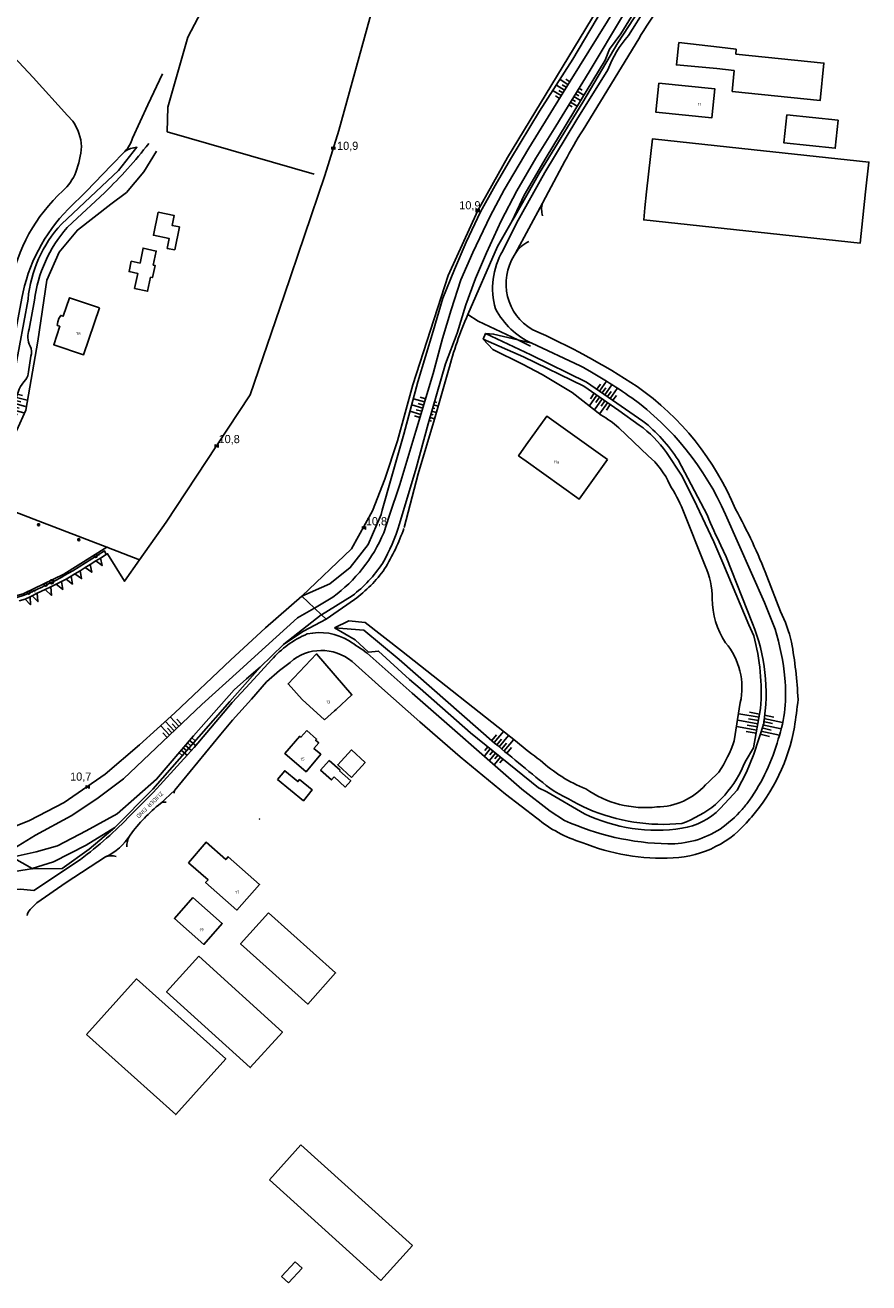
# Model space of a CAD drawing. Header units: millimetres. Extents: x 149344 to 154519, y 463794 to 476271.
# Tile 53 of 70: x 149846 to 150105, y 470165 to 470551. Entities that reach past the tile are written whole.
import ezdxf

# ---------------------------------------------------------------- set-up
doc = ezdxf.new("R2010")
doc.units = ezdxf.units.MM
doc.header["$LTSCALE"] = 4
doc.layers.get('0').update_dxf_attribs({"color": 252, "linetype": 'CONTINUOUS'})
for name, color, linetype in [('Gebouw', 252, 'CONTINUOUS'), ('Huisnummer', 252, 'CONTINUOUS'), ('Kilometrering', 252, 'CONTINUOUS'), ('Straatnaam', 252, 'CONTINUOUS'), ('symbool talud', 252, 'CONTINUOUS'), ('Topografie', 252, 'CONTINUOUS')]:
    doc.layers.add(name, color=color, linetype=linetype)
doc.styles.add('ISO', font='ISO')
doc.styles.add('rtw_iso', font='iso-rtw.shx')

# ---------------------------------------------------------------- blocks, each defined once
blk = doc.blocks.new('talud')
for p, q in [((0, 0.75), (0.5, 0.75)), ((0, 0.5), (1, 0.5)), ((0, 0.25), (0.5, 0.25)), ((0, 0), (1, 0)), ((0, -0.25), (0.5, -0.25)), ((0, -0.5), (1, -0.5)), ((0, -0.75), (0.5, -0.75))]:
    blk.add_line(p, q)
blk = doc.blocks.new('kilometerpaal')
for p, q in [((-0.44, 0.44), (0.44, -0.44)), ((-0.44, -0.44), (-0.44, 0.44)), ((0.44, 0.44), (-0.44, -0.44)), ((0.44, -0.44), (0.44, 0.44))]:
    blk.add_line(p, q)
at = {"style": 'rtw_iso'}
blk.add_attdef('KILOMETERPAAL', (0.59, 0.87), '', height=2.5, dxfattribs=at)
blk = doc.blocks.new('boom')
for radius in [0.315, 0.225, 0.135]:
    blk.add_circle((0, 0), radius)
blk = doc.blocks.new('afsl-water')
at = {"color": 0}
blk.add_circle((0, 0), 0.45, dxfattribs=at)
at = {"style": 'ISO'}
blk.add_attdef('AFSL-WATER', (0.7, 0), '', height=0.9, dxfattribs=at)
blk = doc.blocks.new('verklikker')
at = {"color": 0}
blk.add_circle((0, 0), 0.45, dxfattribs=at)
at = {"style": 'ISO'}
blk.add_attdef('VERKLIKKER', (0.7, 0), '', height=0.9, dxfattribs=at)
blk = doc.blocks.new('kolk')
at = {"color": 0}
blk.add_circle((0, 0), 0.6, dxfattribs=at)
at = {"linetype": 'Continuous', "style": 'ISO', "flags": 10}
blk.add_attdef('R', (-0.11, -0.33), '', height=0.8, dxfattribs=at)

msp = doc.modelspace()

# ---------------------------------------------------------------- linework, layer by layer
at = {"layer": 'Gebouw'}
for points in [[(150058.45, 470537.82), (150046.07, 470538.98), (150046.82, 470545.8)], [(150046.82, 470545.8), (150059.29, 470544.43)], [(150059.29, 470544.43), (150064.38, 470543.79), (150064.29, 470542.28)], [(150064.29, 470542.28), (150091.34, 470539.52), (150090.17, 470528.04), (150063.12, 470530.8)], [(150058.45, 470537.82), (150063.78, 470537.24)], [(150063.12, 470530.8), (150063.78, 470537.24)], [(150040.68, 470533.4), (150057.82, 470531.65), (150056.9, 470522.68), (150039.76, 470524.43), (150040.68, 470533.4)], [(150079.95, 470523.59), (150095.68, 470521.95), (150094.79, 470513.39), (150079.05, 470515.03), (150079.95, 470523.59)], [(150066.08, 470513.35), (150038.74, 470516.31), (150036.91, 470500)], [(150104.11, 470500), (150105.1, 470509.12), (150066.08, 470513.35)], [(150036.36, 470495.13), (150036.04, 470491.4), (150102.4, 470484.21), (150104.11, 470500)], [(150036.91, 470500), (150036.36, 470495.13)], [(149887.05, 470493.76), (149891.93, 470492.76), (149891.31, 470489.69), (149893.56, 470489.21), (149892.14, 470482.2), (149889.85, 470482.65), (149890.46, 470485.63), (149885.61, 470486.65), (149887.05, 470493.76)], [(149878.77, 470478.68), (149881.47, 470478.11), (149882.44, 470482.72), (149886.45, 470481.83), (149885.53, 470477.53), (149886.11, 470477.4), (149885.3, 470473.65), (149884.71, 470473.77), (149883.79, 470469.47), (149879.82, 470470.32), (149880.8, 470474.94), (149878.1, 470475.51), (149878.77, 470478.68)], [(149869.02, 470464.4), (149859.82, 470467.47), (149857.9, 470461.82), (149857.14, 470462.07), (149856.58, 470461.1), (149856.24, 470460.11), (149856.09, 470458.99), (149856.87, 470458.73), (149854.98, 470453.06), (149864.18, 470449.98), (149869.02, 470464.4)], [(150000, 470422.28), (150006.34, 470431.14), (150024.95, 470417.86)], [(150000, 470417.26), (149997.62, 470418.96), (150000, 470422.28)], [(150024.95, 470417.86), (150016.22, 470405.68), (150000, 470417.26)], [(149941.64, 470341.09), (149946.51, 470345.56), (149935.67, 470358.14), (149926.92, 470348.94), (149931.27, 470344.12), (149938.11, 470337.85)], [(149941.14, 470340.62), (149938.11, 470337.85)], [(149941.14, 470340.62), (149941.64, 470341.09)], [(149932.63, 470334.62), (149930.86, 470332.53), (149930.47, 470332.86), (149925.95, 470327.52), (149932.41, 470321.97), (149936.93, 470327.32), (149934.84, 470329.11), (149936.3, 470330.82), (149935.34, 470331.63), (149935.67, 470332.01), (149932.63, 470334.62)], [(149946.33, 470320.21), (149950.55, 470324.78), (149946.33, 470328.67), (149942.12, 470324.1), (149946.33, 470320.21)], [(149923.7, 470319.58), (149925.89, 470322.25), (149929.92, 470318.93), (149930.45, 470319.58), (149934.31, 470316.4), (149931.59, 470313.08), (149923.7, 470319.58)], [(149941.02, 470320.37), (149940.2, 470319.45), (149936.87, 470322.45), (149939.54, 470325.42)], [(149939.54, 470325.42), (149942.87, 470322.42), (149942.7, 470322.23)], [(149942.7, 470322.23), (149946.11, 470319.16), (149944.47, 470317.27), (149941.02, 470320.37)], [(149896.34, 470294.03), (149901.77, 470300.3), (149907.77, 470295), (149908.51, 470295.84), (149918.14, 470287.34), (149911.18, 470279.49), (149901.61, 470287.91), (149902.34, 470288.74), (149896.34, 470294.03)], [(149897.71, 470283.33), (149892.05, 470276.93), (149901.06, 470268.93), (149906.73, 470275.33), (149897.71, 470283.33)], [(149920.89, 470278.63), (149941.49, 470260.18), (149932.95, 470250.65), (149912.35, 470269.09), (149920.89, 470278.63)], [(149899.47, 470265.3), (149925.17, 470242.03), (149915.31, 470231.14), (149889.61, 470254.41), (149899.47, 470265.3)], [(149865.05, 470241.29), (149880.4, 470258.38), (149907.77, 470233.79), (149892.43, 470216.7), (149865.05, 470241.29)], [(149921.19, 470196.72), (149930.85, 470207.4)], [(149930.85, 470207.4), (149965.06, 470176.47)], [(149955.4, 470165.78), (149921.19, 470196.72)], [(149965.06, 470176.47), (149955.4, 470165.78)], [(149924.9, 470167.03), (149929.07, 470171.51)], [(149931.19, 470169.54), (149927.02, 470165.05)], [(149929.07, 470171.51), (149931.19, 470169.54)], [(149927.02, 470165.05), (149924.9, 470167.03)]]:
    msp.add_lwpolyline(points, dxfattribs=at)
at = {"layer": 'Topografie'}
for p, q in [((149996.57, 470480.96), (150004.92, 470496.55)), ((149996.27, 470480.41), (149996.57, 470480.96)), ((149987.48, 470456.5), (149986.8, 470454.76)), ((149887.77, 470312.25), (149892.19, 470316.29))]:
    msp.add_line(p, q, dxfattribs=at)
at = {"layer": 'Topografie', "flags": 128}
for points in [[(150075.82, 470682.99), (150071.86, 470656.73), (150070.75, 470651.68), (150069.29, 470646.16), (150064.76, 470632.38), (150064.22, 470631.17), (150060.07, 470621.13), (150054.48, 470609.73), (150054, 470609.03), (150047.8, 470598.55), (150040.38, 470586.43), (150034.77, 470577.36), (150031.31, 470571.8), (150014.45, 470543.87), (149994.19, 470510.51), (149985.09, 470494.25), (149975.99, 470474.27), (149965.23, 470440.71), (149960.43, 470423.53), (149956.6, 470411.82), (149952.82, 470402.02), (149946.36, 470390.38), (149931.13, 470375.9)], [(150086.29, 470675.85), (150086.3, 470675.42), (150083.5, 470656.66), (150077.65, 470632.96), (150076.95, 470630.45), (150068.87, 470611.54), (150055.2, 470588.81), (150041.21, 470565.87), (150028.06, 470545.72), (150017.38, 470527.53), (150004.03, 470505.84), (149996.28, 470492.11), (149995.71, 470491.12)], [(149908.5, 470571.07), (149896.17, 470547.49), (149890.05, 470526.04), (149889.84, 470518.46), (149934.86, 470505.37)], [(149960.71, 470566.21), (149959.39, 470564.55), (149959.23, 470564.35), (149952.85, 470556.33), (149942.48, 470518.79), (149938.21, 470505.05), (149925.74, 470468.2), (149915.26, 470437.7), (149904.99, 470421.97), (149889.53, 470398.62), (149881.36, 470387.02)], [(149827.34, 470407.58), (149835.18, 470415.62), (149840.81, 470421.75), (149843.7, 470426.82), (149846.45, 470432.94), (149850.07, 470454.15), (149852.86, 470472.85), (149856.65, 470481.47), (149862.26, 470488.24), (149872.51, 470496.19), (149877.33, 470499.83), (149882.65, 470506.12), (149886.52, 470512.53)], [(149995.71, 470491.12), (149991.13, 470483.17), (149982.07, 470462.3)], [(149982.07, 470462.3), (149982.07, 470462.3)], [(149982.07, 470462.3), (149982.07, 470462.3)], [(149982.07, 470462.3), (149985.18, 470460.32), (149997.41, 470454.52)], [(149997.41, 470454.52), (150001.32, 470452.66)], [(149871.34, 470390.86), (149850.21, 470398.96), (149841.26, 470402.46), (149828.5, 470408.32)], [(149742.49, 470345.59), (149741.44, 470350.84), (149750.71, 470352.54), (149749.96, 470355.38), (149774.64, 470360.6), (149798.06, 470365.61), (149832.35, 470372.97), (149845.59, 470376.63), (149858.1, 470382.67), (149871.34, 470390.86)], [(149871.13, 470388.65), (149869.37, 470387.57)], [(149881.36, 470387.02), (149876.75, 470380.47), (149871.51, 470388.89), (149871.13, 470388.65)], [(149871.34, 470390.86), (149871.53, 470390.98)], [(149881.36, 470387.02), (149871.34, 470390.86)], [(149864.68, 470384.68), (149863.06, 470383.68)], [(149866.17, 470385.6), (149864.68, 470384.68)], [(149867.91, 470386.67), (149866.17, 470385.6)], [(149869.37, 470387.57), (149867.91, 470386.67)], [(149857.37, 470380.37), (149855.76, 470379.58)], [(149858.84, 470381.08), (149857.37, 470380.37)], [(149860.35, 470382.01), (149858.84, 470381.08)], [(149858.84, 470381.08), (149858.84, 470381.08)], [(149861.49, 470382.72), (149860.35, 470382.01)], [(149863.06, 470383.68), (149861.49, 470382.72)], [(149849.95, 470376.76), (149848.37, 470375.99)], [(149852.37, 470377.94), (149849.95, 470376.76)], [(149854.07, 470378.76), (149852.37, 470377.94)], [(149855.76, 470379.58), (149854.07, 470378.76)], [(149931.13, 470375.9), (149919.99, 470366.11), (149909.25, 470356.23), (149892.12, 470340.05), (149881.34, 470330.21), (149870.78, 470321.19), (149858.21, 470312.54), (149847.6, 470306.98), (149838.69, 470303.39)], [(149846.27, 470374.97), (149844.42, 470374.46)], [(149847.77, 470375.7), (149846.27, 470374.97)], [(149846.27, 470374.97), (149846.27, 470374.97)], [(149848.37, 470375.99), (149847.77, 470375.7)], [(149935.01, 470372.16), (149931.13, 470375.9)], [(149925.55, 470361.07), (149931.59, 470365.16), (149938.54, 470368.77)], [(149937.11, 470370.14), (149935.01, 470372.16)], [(149938.54, 470368.77), (149937.11, 470370.14)], [(149918.36, 470354.11), (149925.49, 470361.03), (149925.55, 470361.07)], [(149873.77, 470304.88), (149885.45, 470316.58), (149899.48, 470332.66), (149909.01, 470343.54), (149918.36, 470354.11)], [(149918.19, 470307.4), (149918.19, 470307.4)], [(149848.42, 470292.24), (149848.6, 470292.13), (149857.62, 470292.25), (149865.87, 470298.19), (149873.71, 470304.82), (149873.77, 470304.88)], [(149842.22, 470295.74), (149848.42, 470292.24)]]:
    msp.add_lwpolyline(points, dxfattribs=at)
at = {"layer": 'Topografie'}
for points in [[(149935.01, 470372.16), (149940.65, 470375.58, 0.134486), (149956.26, 470395.29), (149957.96, 470400.44), (149961.19, 470410.19), (149966.1, 470426.48), (149971.39, 470444.19), (149974.31, 470455.01), (149976.91, 470463.73), (149979.93, 470473), (149983.64, 470481.39), (149988.91, 470492.55), (149993.21, 470500.63), (150000.74, 470513.4), (150013.41, 470533.96), (150024.96, 470552.41), (150035.39, 470569.36), (150038.75, 470574.82), (150051.29, 470595.53), (150059.06, 470608.76, 0.057773), (150069.45, 470631.56, 0.037193), (150076.6, 470656.24), (150079.56, 470669.54), (150080.89, 470682.39)], [(150086.29, 470675.85), (150084.23, 470665.88), (150082.71, 470656.29), (150080.47, 470646.72), (150076.3, 470631.46, -0.053191), (150066.04, 470608.43), (150055.33, 470590.92), (150046.15, 470575.79), (150040.14, 470566.51), (150038.03, 470563.26), (150029.02, 470548.55), (150025.57, 470543.81), (150024.16, 470540.42), (150016.67, 470527.93), (150006.06, 470510.58), (149999.35, 470498.98), (149995.71, 470491.12)], [(150004.92, 470496.55), (150006.76, 470499.99), (150011.85, 470509.46, -0.018433), (150017.41, 470519.02), (150034.48, 470546.99, -0.030029), (150041.14, 470557), (150045.15, 470563.51), (150053.72, 470577.43)], [(150001.69, 470453.49, -0.166691), (149990.59, 470464.07, -0.210464), (149992.8, 470481.87), (149997, 470490.34), (150005.65, 470505.93), (150015.48, 470522.25), (150024.99, 470537.5, -0.08479), (150031.33, 470548), (150042.15, 470565.31)], [(149841.79, 470471.27, -0.164979), (149857.81, 470500.3, 0.10909), (149861.8, 470506.01, 0.055103), (149863.57, 470513.91, 0.130224), (149860.88, 470521.66), (149859.27, 470523.47), (149848.74, 470535.08), (149826.44, 470558.83)], [(149937.11, 470370.14), (149946.57, 470375.99, 0.085656), (149955.84, 470385.9, 0.056362), (149961.12, 470398.05), (149966.19, 470415.19), (149969.92, 470428.78), (149975.19, 470447.18), (149978.77, 470456.56), (149981.48, 470465.29), (149984.43, 470473.39), (149987.78, 470481.22), (149992.3, 470491.08), (149997.07, 470500.3), (150002.97, 470510.38), (150009.02, 470520.14), (150019.24, 470536.83), (150029.81, 470554.43)], [(149876.8, 470512.41, 0.136254), (149879.12, 470516.47), (149883.83, 470526.67), (149888.38, 470536.2)], [(149884.14, 470514.82, -0.034613), (149870.69, 470499.84), (149860.71, 470490.58), (149859.13, 470489.02, 0.150018), (149849.08, 470466.71), (149847.47, 470457.81, 0.203334), (149847.75, 470452.64, -0.193651), (149847.95, 470449.5), (149847.21, 470444.76, -0.19247), (149846.41, 470442.42, 0.144156), (149843.34, 470435.9, -0.209486), (149825.72, 470411.84)], [(149876.8, 470512.41, -0.115611), (149880.54, 470513.67), (149874.89, 470506.58), (149868.04, 470500.07), (149857.36, 470490.1, 0.16282), (149847.11, 470467.03), (149841.84, 470438.42, -0.205949), (149825.87, 470414.57)], [(149828.93, 470420.69, 0.15862), (149839.86, 470438.9), (149845.19, 470467.34, -0.148189), (149859.44, 470494.71), (149865.06, 470500.25), (149872.59, 470508.04), (149876.8, 470512.41)], [(150004.92, 470496.55, 0.130495), (150005.01, 470492.61, 0.130495)], [(150000.79, 470484.73, 0.159095), (149996.57, 470480.96)], [(149996.57, 470480.96, 0.017206), (149996.27, 470480.41)], [(149996.27, 470480.41, 0.423286), (150001.79, 470457.73, -0.042673), (150034.03, 470440.23, -0.142023), (150064.18, 470402.57, -0.033759), (150073.84, 470381.97), (150078, 470371.19, -0.057165), (150081.35, 470361.73, -0.034716), (150083.38, 470344.19, -0.011493), (150082.27, 470335.61, -0.135031), (150069.06, 470308.02, -0.003234), (150068.57, 470307.47, -0.215272), (150045.05, 470295.53, -0.111965), (150017.08, 470300.27, -0.099262), (150003.23, 470307.7), (149993.64, 470315.09), (149979.73, 470326.54), (149967.3, 470337.24), (149955.7, 470347.57), (149946.52, 470355.8, 0.370745), (149927.5, 470355.54), (149924.31, 470353.03), (149920.33, 470349.56), (149915.64, 470344.25), (149909.88, 470337.76), (149906.24, 470333.49), (149892.19, 470316.29)], [(149982.07, 470462.3, 0.043812), (149976.16, 470445.2), (149971.84, 470430.25), (149966.78, 470413.42), (149962.56, 470396.96)], [(149915.25, 470349.18), (149921.81, 470356.29, -0.112511), (149932.81, 470364.26, -0.198552), (149945.62, 470362.13, -0.017141), (149951.17, 470358.37), (149964.93, 470346.07), (149998.66, 470316.66), (150007.36, 470309.84), (150011.7, 470307.03, 0.101544), (150043.41, 470299.82, 0.149535), (150059.5, 470304.38, 0.056506), (150066.21, 470310.4, 0.0226), (150068.49, 470313.2, 0.082988), (150077.32, 470331.97, 0.107227), (150079.32, 470350.72, 0.049455), (150076.39, 470365.7), (150073.13, 470373.93), (150061.08, 470400.96, 0.132931), (150032.36, 470436.75, 0.02817), (150016.48, 470446.6), (150001.69, 470453.49)], [(149987.48, 470456.5), (150001.4, 470449.95), (150018.44, 470441.57), (150035.8, 470429.6, -0.083239), (150046.55, 470417.69), (150055.55, 470400.63, 0.011306), (150059.69, 470391.39), (150061.36, 470387.91), (150069.43, 470367.5, -0.137267), (150072.83, 470336.81), (150069.84, 470327.36), (150067.52, 470321.85), (150064.71, 470316.28), (150062.28, 470313.66), (150059.5, 470310.66, -0.161584), (150047.74, 470304.6, -0.151446), (150017.89, 470309.05), (150006.29, 470315.83), (150003.7, 470316.98), (149982.88, 470333.87), (149967.44, 470347.5), (149964.17, 470350.28), (149954.65, 470359.01), (149951.62, 470358.72), (149947.51, 470362.44), (149941.17, 470366.11)], [(149941.17, 470366.11), (149945.55, 470368.3), (149950.58, 470367.75), (149961.69, 470359.11), (149997.19, 470331.05, 0.022553), (150004.29, 470325.49, 0.08996), (150018.25, 470316.72, 0.183733), (150040.05, 470311.14, 0.208383), (150054.98, 470317.93), (150055.99, 470318.9), (150059.05, 470321.87, 0.072348), (150063.78, 470331.46), (150065.67, 470343.17, 0.235275), (150061.11, 470361.57, -0.144343), (150057.01, 470375.1, 0.117093), (150054.84, 470385.19), (150048.06, 470402.41, 0.034903), (150044.02, 470410.06, 0.120323), (150037.35, 470418.97), (150028.34, 470427.57, 0.054915), (150022.94, 470431.47), (150014.12, 470438.42), (150004.91, 470443.91), (149998.81, 470447.1), (149989.76, 470451.56), (149986.8, 470454.76)], [(149941.17, 470366.11), (149950.1, 470365.42), (149960.99, 470356.43), (149990.29, 470330.74, 0.003731), (150007.17, 470316.9, 0.023645), (150018.84, 470310.57, 0.12617), (150047.77, 470306.09, 0.082351), (150058.06, 470311.94, 0.028649), (150060.9, 470314.82, 0.08566), (150067.17, 470325.04), (150069.75, 470329.31), (150071.9, 470341.4, 0.081855), (150069.8, 470363.73), (150068.28, 470367.02), (150060.27, 470386.07), (150057.52, 470392.53), (150051.38, 470405.59), (150047.64, 470413.03), (150043, 470420, 0.08164), (150034.62, 470428.41), (150028.39, 470432.84), (150017.67, 470440.38), (149999.14, 470449.38), (149986.8, 470454.76)], [(149938.54, 470368.77), (149947.29, 470374.84, 0.080801), (149956.54, 470384.25, 0.050452), (149962.47, 470396.69)], [(149871.13, 470388.65), (149870.55, 470389.8), (149860.81, 470383.65), (149858.21, 470382.17, -0.031518), (149845.61, 470376.09, -0.038993), (149832.46, 470372.44), (149823.56, 470370.48), (149797.99, 470365.04), (149774.69, 470360.07), (149750.61, 470354.97), (149751.39, 470352.11), (149752.39, 470348.27), (149751.8, 470347.43), (149742.49, 470345.59)], [(149915.25, 470349.18), (149909.77, 470343.23), (149898.04, 470329.37), (149891.86, 470322.6), (149885.48, 470315.55), (149878.69, 470308.7, -0.039416), (149863.17, 470295.05), (149848.87, 470285.55), (149844.79, 470285.88), (149834.73, 470285.07), (149826.48, 470283.99)], [(149892.19, 470316.29, 0.167312), (149891.94, 470315.35, 0.167312)], [(149870.87, 470295.79, 0.140648), (149878.45, 470302.54, -0.062923), (149887.77, 470312.25, 0.062923)], [(149887.77, 470312.25, -0.221702), (149889.51, 470312.59, -0.221702)], [(149918.19, 470307.4, 0.000008), (149918.12, 470307.46), (149918.19, 470307.4)], [(149877.43, 470298.86, -0.127905), (149878.18, 470302.08)], [(149846.88, 470277.81, -0.158755), (149847.8, 470279.72), (149848.54, 470280.52), (149849.83, 470281.7), (149858.81, 470287.94), (149870.87, 470295.79)], [(149870.87, 470295.79, -0.212998), (149874.12, 470295.91, -0.212998)]]:
    msp.add_lwpolyline(points, format="xyb", dxfattribs=at)
for points in [[(149931.13, 470375.9), (149939.75, 470379.63), (149945.99, 470384.65), (149951.46, 470391.71), (149955.43, 470400.96), (149955.79, 470402.25), (149958.51, 470412.03), (149962.4, 470425.59), (149966.72, 470441.62), (149971.39, 470457.22), (149974.4, 470467.36), (149977.95, 470476.13), (149981.5, 470484.58), (149985.98, 470493.83), (149990.42, 470501.89), (149995.11, 470510.05), (150004.08, 470524.8), (150014.24, 470540.71), (150025.02, 470558.86)], [(149987.48, 470456.5), (149989.96, 470456.3), (149997.41, 470454.52)], [(149997.41, 470454.52), (150001.69, 470453.49)], [(149864.68, 470384.68), (149866.66, 470383.22), (149866.17, 470385.6)], [(149869.37, 470387.57), (149869.83, 470385.25), (149867.91, 470386.67)], [(149855.76, 470379.58), (149857.75, 470377.93), (149857.37, 470380.37)], [(149858.84, 470381.08), (149860.71, 470379.59), (149860.35, 470382.01)], [(149863.06, 470383.68), (149863.52, 470381.24), (149861.49, 470382.72)], [(149849.95, 470376.76), (149850.14, 470374.21), (149848.37, 470375.99)], [(149852.37, 470377.94), (149854.27, 470376.11), (149854.07, 470378.76)], [(149847.77, 470375.7), (149847.82, 470373.23), (149846.27, 470374.97)], [(149841.39, 470297.54), (149849.42, 470302.51), (149860.38, 470308.46), (149868.25, 470313.63), (149876.37, 470319.75), (149900.45, 470342.61), (149911.95, 470353.06), (149916.7, 470357.36), (149929.77, 470369.19), (149934.82, 470372.05), (149935.01, 470372.16)], [(149925.55, 470361.07), (149925.6, 470361.12), (149937.08, 470370.13), (149937.11, 470370.14)], [(149918.36, 470354.11), (149925.55, 470361.07)], [(149842.22, 470295.74), (149849.62, 470297.39), (149856.12, 470299.23), (149864.91, 470303.79), (149874.43, 470309.03), (149886.58, 470319.65), (149897.84, 470332.99), (149910.41, 470347.14), (149914.18, 470350.44), (149918.36, 470354.11)], [(149848.42, 470292.24), (149854.95, 470294.32), (149864.9, 470299.45), (149873.77, 470304.88)], [(149826.22, 470285.26), (149826.29, 470285.3), (149833.27, 470288.38), (149838.7, 470290.66), (149848.08, 470292.13), (149848.42, 470292.24)]]:
    msp.add_lwpolyline(points, dxfattribs=at)

# ---------------------------------------------------------------- block references
at = {"layer": 'Kilometrering', "linetype": 'Continuous'}
ref = msp.add_blockref('kilometerpaal', (149940.79, 470513.42), dxfattribs=at)
ref.add_attrib('KILOMETERPAAL', '10,9', (149941.93, 470512.88), dxfattribs={"layer": '0', "height": 2.5, "style": 'rtw_iso'})
ref = msp.add_blockref('kilometerpaal', (149985.09, 470494.24), dxfattribs=at)
ref.add_attrib('KILOMETERPAAL', '10,9', (149979.43, 470494.63), dxfattribs={"layer": '0', "height": 2.5, "style": 'rtw_iso'})
for p in [(149904.99, 470421.97), (149950.17, 470396.77)]:
    msp.add_blockref('kilometerpaal', p, dxfattribs=at).add_auto_attribs({'KILOMETERPAAL': '10,8'})
ref = msp.add_blockref('kilometerpaal', (149865.41, 470317.25), dxfattribs=at)
ref.add_attrib('KILOMETERPAAL', '10,7', (149860.03, 470319.23), dxfattribs={"layer": '0', "height": 2.5, "style": 'rtw_iso'})
at = {"layer": 'symbool talud', "yscale": 4}
for p, xscale, zscale, rotation in [((150011.74, 470531.24), 2.851218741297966, 2.851218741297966, 148.3073600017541), ((150014.6, 470529.24), 2.373412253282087, 2.373412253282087, 328.5321291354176), ((150024.13, 470437.69), 3.723645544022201, 3.723645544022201, 55.40948503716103), ((150023.32, 470436.41), 4.0903046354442, 4.0903046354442, 234.8729574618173), ((149843.02, 470434.97), 3.425170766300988, 3.425170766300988, 344.8840954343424), ((149968.21, 470433.57), 3.503425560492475, 3.503425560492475, 163.3678506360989), ((149971.02, 470432.66), 1.393439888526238, 1.393439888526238, 344.0011764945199), ((149891.97, 470334.57), 3.920993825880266, 3.920993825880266, 133.5245683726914), ((150071.07, 470336.72), 6.2820394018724, 6.2820394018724, 169.9184830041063), ((150072.44, 470336.4), 5.870139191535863, 5.870139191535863, 347.1799702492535), ((149991.68, 470329.62), 4.482128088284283, 4.482128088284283, 49.916561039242), ((149895.39, 470330.07), 2.504737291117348, 2.504737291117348, 319.6585407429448), ((149990.5, 470327.69), 2.92177557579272, 2.92177557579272, 230.9640833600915)]:
    msp.add_blockref('talud', p, dxfattribs=dict(at, xscale=xscale, zscale=zscale, rotation=rotation))
at = {"layer": 'Topografie', "linetype": 'Continuous'}
for p in [(149850.36, 470397.8), (149862.67, 470393.21)]:
    msp.add_blockref('boom', p, dxfattribs=at)
for name, p, values in [('verklikker', (149867.85, 470388.19), {'VERKLIKKER': 'v'}), ('afsl-water', (149847.3, 470376.94), {'AFSL-WATER': 'aw'}), ('verklikker', (149852.49, 470379.39), {'VERKLIKKER': 'v'})]:
    msp.add_blockref(name, p, dxfattribs=at).add_auto_attribs(values)
ref = msp.add_blockref('kolk', (149854.36, 470380.28), dxfattribs=at)
ref.add_attrib('KOLK', 'r', (149854.31, 470380.02), dxfattribs={"layer": '0', "linetype": 'Continuous', "height": 0.8, "style": 'ISO'})

# ---------------------------------------------------------------- texts
at = {"layer": 'Huisnummer', "style": 'ISO'}
for s, p in [('11', (150052.63, 470526.41)), ('78', (149861.8, 470455.99)), ('11a', (150008.41, 470416.62)), ('13', (149938.62, 470342.95)), ('15', (149930.72, 470325.39)), ('17', (149910.73, 470284.52)), ('19', (149899.74, 470272.99))]:
    msp.add_text(s, height=0.9, dxfattribs=at).set_placement(p)
at = {"layer": 'Straatnaam', "style": 'ISO'}
msp.add_text('ZUIDER EIND', height=1.25, rotation=224.5455, dxfattribs=at).set_placement((149887.89, 470316.02))

doc.saveas('drawing.dxf')
